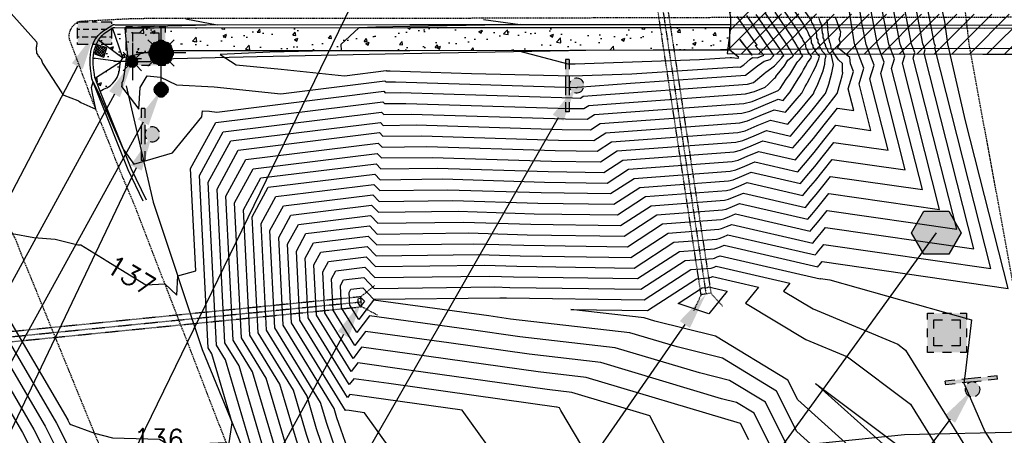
# Model space of a CAD drawing. Header units: feet. Extents: x 351431 to 355879, y 310968 to 329728.
# Tile 212 of 254: x 352469 to 352667, y 326813 to 326897. Entities that reach past the tile are written whole.
import ezdxf

# ---------------------------------------------------------------- set-up
doc = ezdxf.new("R2010")
doc.units = ezdxf.units.FT
doc.header["$MEASUREMENT"] = 0
doc.linetypes.add('D10', pattern=[0.15, 0.1, -0.05])
doc.linetypes.add('D25', pattern=[0.375, 0.25, -0.125])
for name, color, linetype in [('EHID', 86, 'Continuous'), ('EHYSC', 161, 'Continuous'), ('EHYSW-WARN', 161, 'Continuous'), ('ELID', 174, 'Continuous'), ('ELIG', 41, 'Continuous'), ('ELTCH-EG1', 253, 'Continuous'), ('ELTCN-EG1', 251, 'Continuous'), ('ELUDC', 153, 'D10'), ('ELUEU', 153, 'UE'), ('ELYCB-BACK', 5, 'Continuous'), ('ELYCB-FL', 2, 'Continuous'), ('ELYCR', 2, 'Continuous'), ('ELYSP', 1, 'D25'), ('ELYSW-BACK', 2, 'Continuous'), ('ELYSW-WARN', 161, 'Continuous'), ('ESFI', 2, 'Continuous'), ('ESFLJ', 5, 'Continuous'), ('ESFLP', 4, 'Continuous'), ('ESFS', 153, 'Continuous'), ('ESGH', 1, 'Continuous'), ('ESMask', 155, 'Continuous'), ('ESUD', 5, 'Continuous'), ('ESUD-CMP', 13, 'D10'), ('ETFI', 3, 'Continuous'), ('ETFIP', 7, 'Continuous'), ('ETFS', 6, 'Continuous'), ('ETGH', 4, 'Continuous'), ('ETTC', 252, 'Continuous'), ('ETUD', 4, 'Continuous')]:
    doc.layers.add(name, color=color, linetype=linetype)
doc.styles.add('L80', font='simplex', dxfattribs={"height": 4})
doc.styles.add('ROMANSM', font='romansm.shx')
doc.linetypes.add('UE', pattern='A,0.25,-0.07,0.07,-0.07,0.07,-0.07,0.07,-0.07,0.25,-0.06,["UE",ROMANSM,S=0.08,R=0,X=-0.02,Y=-0.04],-0.175', length=1.225)

# ---------------------------------------------------------------- blocks, each defined once
blk = doc.blocks.new('ESILLITE')
at = {"layer": 'ESMask'}
h = blk.add_hatch(color=256, dxfattribs=at)
edge = h.paths.add_edge_path()
edge.add_arc((0, 0), 0.0225, 0, 360)
for p, q in [((0, 0.075), (0, 0.0225)), ((-0.0159, 0.0159), (-0.0369, 0.0373)), ((0.0159, 0.016), (0.0377, 0.0382)), ((-0.0225, 0), (-0.075, 0)), ((-0.016, -0.0159), (-0.0374, -0.0369)), ((0, -0.0225), (0, -0.075)), ((0.0159, -0.0159), (0.0373, -0.0369)), ((0.0225, 0), (0.0749, 0))]:
    blk.add_line(p, q)
for start, end in [(145.5453, 169.4253), (100.655, 124.235), (55.8359, 79.345), (10.5782, 34.5257), (190.7354, 214.1926), (235.503, 259.345), (280.655, 304.414), (325.7245, 349.2682)]:
    blk.add_arc((0, 0), 0.0225, start, end)
blk = doc.blocks.new('ESUFJBOX2')
for points in [[(-0.0787, 0.0535), (-0.0787, 0.0787), (-0.0535, 0.0787)], [(-0.0525, 0.0178), (-0.0525, 0.0525), (-0.0178, 0.0525)], [(-0.0178, 0.0787), (0.0178, 0.0787)], [(0.0178, 0.0525), (0.0525, 0.0525), (0.0525, 0.0178)], [(0.0535, 0.0787), (0.0787, 0.0787), (0.0787, 0.0535)], [(-0.0787, -0.0178), (-0.0787, 0.0178)], [(0.0787, 0.0178), (0.0787, -0.0178)], [(-0.0525, -0.0525), (-0.0525, -0.0178)], [(0.0525, -0.0178), (0.0525, -0.0525), (0.0178, -0.0525)], [(-0.0787, -0.0787), (-0.0787, -0.0535)], [(-0.0535, -0.0787), (-0.0787, -0.0787)], [(-0.0178, -0.0525), (-0.0525, -0.0525)], [(0.0178, -0.0787), (-0.0178, -0.0787)], [(0.0787, -0.0535), (0.0787, -0.0787), (0.0535, -0.0787)]]:
    blk.add_lwpolyline(points)
at = {"layer": 'ESMask'}
blk.add_solid([(-0.0787, -0.0787), (-0.0787, 0.0787), (0.0787, -0.0787), (0.0787, 0.0787)], dxfattribs=at)
blk = doc.blocks.new('ESIPUBSIGN')
at = {"layer": 'ESMask'}
h = blk.add_hatch(color=256, dxfattribs=at)
edge = h.paths.add_edge_path()
edge.add_arc((0, 0), 0.03, 90, 450)
for p, q in [((-0.03, 0.1047), (-0.0447, 0.1047)), ((-0.0447, 0.1047), (-0.0447, 0.066)), ((-0.03, 0.1047), (-0.03, 0.066)), ((-0.0447, 0.0381), (-0.0447, -0.0393)), ((-0.03, 0.0381), (-0.03, -0.0393)), ((-0.0447, -0.0672), (-0.0447, -0.1059)), ((-0.03, -0.0672), (-0.03, -0.1059)), ((-0.03, -0.1059), (-0.0447, -0.1059))]:
    blk.add_line(p, q)
for start, end in [(144.2314, 216.3563), (17.9702, 107.0495), (253.5383, 340.7883)]:
    blk.add_arc((0, 0), 0.03, start, end)
blk.add_solid([(-0.0447, -0.1059), (-0.03, -0.1059), (-0.0447, 0.1047), (-0.03, 0.1047)], dxfattribs=at)
blk = doc.blocks.new('ESUFMALUM')
for p, q in [((0, -0.0295), (0, -0.0976)), ((-0.053, -0.0946), (-0.0354, -0.1123)), ((0.053, -0.0946), (0.0354, -0.1123)), ((-0.1, -0.1476), (-0.05, -0.1476)), ((0.05, -0.1476), (0.1, -0.1476)), ((-0.0354, -0.183), (-0.053, -0.2007)), ((0, -0.1976), (0, -0.2476)), ((0.0354, -0.183), (0.053, -0.2007))]:
    blk.add_line(p, q)
for centre, radius, start, end in [((0, 0), 0.0295, 153.6503, 206.3497), ((0, 0), 0.0295, 63.6503, 116.3497), ((0, 0), 0.0295, 333.6503, 26.3497), ((0, 0), 0.0295, 243.6503, 296.3497), ((0, -0.1476), 0.05, 121.7041, 148.2959), ((0, -0.1476), 0.05, 76.7041, 103.2959), ((0, -0.1476), 0.05, 31.7041, 58.2959), ((0, -0.1476), 0.05, 166.7041, 193.2959), ((0, -0.1476), 0.05, 346.7041, 13.2959), ((0, -0.1476), 0.05, 211.7041, 238.2959), ((0, -0.1476), 0.05, 256.7041, 283.2959), ((0, -0.1476), 0.05, 301.7041, 328.2959)]:
    blk.add_arc(centre, radius, start, end)
at = {"layer": 'ESMask'}
for points, const_width in [([(-0.0148, 0, 1), (0.0148, 0, 1)], 0.0295), ([(-0.025, -0.1476, 1), (0.025, -0.1476, 1)], 0.05)]:
    blk.add_lwpolyline(points, format="xyb", close=True, dxfattribs=dict(at, const_width=const_width))
blk = doc.blocks.new('ESUDCI')
for p, q in [((-0.0684, 0.0831), (-0.0684, 0.0912)), ((-0.0684, 0.0912), (-0.0263, 0.0912)), ((-0.0101, 0.0912), (0.0101, 0.0912)), ((0.0263, 0.0912), (0.0684, 0.0912)), ((0.0684, 0.0912), (0.0684, 0.0831)), ((-0.0684, 0.0243), (-0.0684, 0.0669)), ((-0.0595, 0.0602), (-0.0684, 0.0602)), ((-0.0231, 0.0602), (-0.0466, 0.0602)), ((0.0134, 0.0602), (-0.0101, 0.0602)), ((0.0499, 0.0602), (0.0263, 0.0602)), ((0.0684, 0.0602), (0.0628, 0.0602)), ((0.0684, 0.0669), (0.0684, 0.0243)), ((-0.0628, 0.0301), (-0.0684, 0.0301)), ((-0.0684, 0), (-0.0684, 0.0081)), ((-0.0263, 0), (-0.0684, 0)), ((-0.0263, 0.0301), (-0.0499, 0.0301)), ((0.0101, 0.0301), (-0.0134, 0.0301)), ((0.0101, 0), (-0.0101, 0)), ((0.0466, 0.0301), (0.0231, 0.0301)), ((0.0684, 0.0301), (0.0595, 0.0301)), ((0.0684, 0.0081), (0.0684, 0)), ((0.0684, 0), (0.0263, 0))]:
    blk.add_line(p, q)
at = {"layer": 'ESMask'}
blk.add_solid([(-0.0684, 0), (-0.0684, 0.0912), (0.0684, 0), (0.0684, 0.0912)], dxfattribs=at)
blk = doc.blocks.new('TH')
blk.add_hatch(color=256).paths.add_polyline_path([(-0.05, 0.0866), (0.05, 0.0866), (0.1, 0), (0.05, -0.0866), (-0.05, -0.0866), (-0.1, 0)])
for p, q in [((-0.1, 0), (-0.05, 0.0866)), ((-0.05, 0.0866), (0.05, 0.0866)), ((0.05, 0.0866), (0.1, 0)), ((-0.05, -0.0866), (-0.1, 0)), ((0.1, 0), (0.05, -0.0866)), ((0.05, -0.0866), (-0.05, -0.0866))]:
    blk.add_line(p, q)

msp = doc.modelspace()

# ---------------------------------------------------------------- hatches: boundary and pattern name
at = {"layer": 'EHID'}
h = msp.add_hatch(dxfattribs=at)
h.set_pattern_fill('ANSI31', color=256, scale=20, style=0)
h.set_pattern_definition([(45, (-40.766, -171.4107), (-1.767766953, 1.767766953), [])])
h.paths.add_polyline_path([(352814.73, 326969.7), (352814.68, 326970.27), (352765.69, 326970.33), (352715.08, 326970.22), (352663.91, 326970.2), (352612.5, 326969.95), (352597.88, 326969.89), (352597.96, 326969.31), (352598.01, 326968.01), (352604.96, 326932.65), (352611.91, 326897.16), (352611.94, 326895.68), (352611.93, 326895.09), (352611.24, 326889.86), (352612.71, 326889.77), (352662.78, 326889.73), (352713.22, 326889.71), (352764.39, 326889.79), (352815.01, 326889.87), (352823.96, 326889.92), (352824.1, 326890.45), (352823.47, 326895.22), (352823.39, 326895.8), (352823.22, 326897.1), (352818.5, 326932.77), (352814.87, 326968.35)])
h.paths.add_polyline_path([(352663.93, 326962.14), (352715.09, 326962.16), (352765.69, 326962.27), (352807.39, 326962.22), (352810.5, 326931.84), (352814.98, 326897.93), (352764.37, 326897.85), (352713.22, 326897.77), (352662.79, 326897.79), (352619.96, 326897.83), (352619.96, 326898.02), (352612.87, 326934.2), (352607.43, 326961.87), (352612.54, 326961.89)], flags=16)
at = {"layer": 'EHYSC'}
h = msp.add_hatch(dxfattribs=at)
h.set_pattern_fill('AR-CONC', color=256, style=0)
h.set_pattern_definition([(50, (352483.477, 326882.275), (7.1726, -0.62752), [0.75, -8.25]), (355, (352483.477, 326882.275), (-1.3875, 7.52192), [0.6, -6.6]), (100.4514, (352484.0746, 326882.223), (5.7851, 6.8944), [0.6374, -7.01142]), (46.184, (352483.477, 326884.275), (10.6724, -1.6552), [1.125, -12.375]), (96.636, (352484.366, 326884.137), (9.3466, 9.7412), [0.9561, -10.5171]), (351.184, (352483.477, 326884.275), (9.3466, 9.7412), [0.9, -9.9]), (21, (352484.477, 326883.775), (5.96907, -4.0262), [0.75, -8.25]), (326, (352484.477, 326883.775), (2.43315, 7.2515), [0.6, -6.6]), (71.4514, (352484.974, 326883.4395), (8.40223, 3.2253), [0.6374, -7.01142]), (37.5, (352483.4769, 326882.275), (0.1216, 3.32894), [0, -6.52, 0, -6.7, 0, -6.625]), (7.5, (352483.477, 326882.275), (2.6307, 3.94412), [0, -3.82, 0, -6.37, 0, -2.525]), (327.5, (352481.2469, 326882.275), (5.338224, -0.22555), [0, -2.5, 0, -7.8, 0, -10.35]), (317.5, (352480.247, 326882.275), (5.83186, 1.00105), [0, -3.25, 0, -5.18, 0, -7.35])])
h.paths.add_polyline_path([(352611.79, 326895.09), (352547.34, 326895.07), (352495.77, 326895.01), (352490.03, 326895.01), (352487.88, 326895.08), (352487.56, 326895.1), (352487.38, 326895.05), (352485.74, 326893.86), (352485.33, 326893.5), (352484.95, 326893.08), (352484.59, 326892.59), (352484.43, 326892.32), (352484.15, 326891.77), (352483.94, 326891.24), (352483.78, 326890.69), (352483.66, 326890.13), (352483.5, 326888.91), (352483.48, 326888.57), (352483.49, 326887.8), (352483.56, 326887.01), (352483.75, 326885.63), (352483.86, 326885.04), (352484.9, 326882.28), (352485.55, 326882.67, 0.325665), (352488.86, 326887.26), (352489.03, 326888.17), (352489.45, 326888.99), (352490.6, 326889.35), (352495.89, 326890.48), (352547.3, 326890.47), (352611.79, 326890.61)])
at = {"layer": 'EHYSW-WARN'}
h = msp.add_hatch(dxfattribs=at)
h.set_pattern_fill('ANSI37', color=256, scale=3, style=0)
h.paths.add_polyline_path([(352483.76, 326889.79), (352485.63, 326889.12), (352486.22, 326891), (352484.34, 326891.62)])

# ---------------------------------------------------------------- linework, layer by layer
at = {"layer": 'EHYSC'}
msp.add_line((352611.79, 326890.61), (352611.79, 326895.09), dxfattribs=at)
at = {"layer": 'ELID'}
msp.add_lwpolyline([(352604.96, 326932.65), (352611.91, 326897.16), (352611.94, 326895.68), (352611.93, 326895.09), (352611.24, 326889.86), (352612.71, 326889.77), (352662.78, 326889.73), (352713.22, 326889.71), (352764.39, 326889.79), (352815.01, 326889.87)], dxfattribs=at)
at = {"layer": 'ELIG', "flags": 128}
for points in [[(352579.27, 326890.37), (352542.32, 326889.74), (352516.52, 326889.22), (352496.83, 326888.73)], [(352611.23, 326890.75), (352663.05, 326890.92), (352713.16, 326890.81), (352764.17, 326890.82), (352814.96, 326890.87), (352834.49, 326890.81), (352876.88, 326890.7)], [(352490.17, 326883.34), (352495.59, 326859.9), (352505.49, 326830.25), (352515.04, 326806.81), (352524.76, 326781.98)]]:
    msp.add_lwpolyline(points, dxfattribs=at)
at = {"layer": 'ELTCH-EG1', "flags": 128}
for points, elevation in [([(352566.23, 326806.33), (352557.85, 326818.02), (352539.09, 326820.67), (352535.22, 326821.2), (352534.72, 326820.55), (352525.15, 326836.14), (352524.44, 326850.05), (352526.37, 326853.59), (352539.16, 326855.18), (352540.75, 326853.5), (352559.14, 326853.73), (352570.98, 326853.36), (352590.48, 326853.08), (352597.1, 326857.36), (352610.34, 326858.35), (352611.09, 326858.53), (352612.36, 326859.06), (352613.75, 326859.64), (352627.51, 326856.47), (352628.35, 326857.46), (352629.35, 326858.64), (352630.44, 326860.01), (352631.75, 326861.68), (352654.06, 326858.47), (352646.58, 326887.89), (352647.04, 326889.42), (352646.15, 326891.74), (352643.15, 326907.35)], 125), ([(352541.4, 326876), (352541.97, 326875.39), (352548.62, 326875.48), (352577.98, 326874.56), (352583.73, 326874.48), (352585.69, 326875.74), (352614.2, 326877.87), (352615.81, 326878.26), (352618.54, 326879.4), (352621.54, 326880.65), (352622.52, 326880.43), (352623.94, 326882.11), (352624.73, 326883.34), (352625.25, 326884.23), (352626.3, 326885.88), (352626.65, 326886.59), (352627.06, 326887.26), (352627.48, 326887.98), (352628.2, 326889.01), (352628.29, 326889.25), (352628.2, 326889.36), (352628.2, 326889.39), (352627.61, 326890.16), (352627.61, 326890.33), (352627.16, 326891.02), (352627.14, 326891.26), (352627.13, 326891.52), (352627.06, 326891.73), (352626.6, 326892.46), (352626.5, 326892.73), (352626.12, 326893.36), (352625.8, 326893.89), (352625.74, 326894.13), (352622.83, 326898.39)], 135), ([(352542.52, 326886.41), (352542.58, 326886.34), (352543.36, 326886.35), (352559.72, 326885.84), (352580.12, 326885.35), (352592.07, 326885.79), (352613.38, 326887.16), (352613.89, 326887.11), (352614.61, 326887.61), (352615.9, 326888.74), (352616.35, 326889.05), (352617.29, 326888.96), (352617.84, 326889.2), (352618.63, 326889.54), (352616.93, 326891.46), (352617.29, 326891.54), (352615.56, 326894.01), (352613.3, 326897.31)], 140), ([(352562.18, 326896.68), (352569.58, 326895.69), (352562.43, 326895.55), (352547.31, 326895.31), (352540.43, 326895.14), (352537.02, 326895.06), (352533.43, 326891.69), (352533.46, 326890.47), (352519.11, 326890.11), (352509.06, 326889.67), (352512.34, 326887.61), (352521.37, 326886.74), (352534.16, 326885.37), (352542.52, 326886.41)], 140), ([(352530.18, 326802.21), (352526.48, 326813.12), (352523.85, 326822.05), (352516.75, 326833.62), (352515.55, 326856.99), (352518.79, 326862.92), (352540.28, 326865.59), (352541.36, 326864.45), (352553.88, 326864.6), (352574.48, 326863.96), (352587.11, 326863.78), (352591.39, 326866.55), (352612.27, 326868.11), (352613.45, 326868.4), (352615.45, 326869.23), (352617.65, 326870.15), (352625.02, 326868.45), (352626.68, 326870.41), (352628.67, 326872.77), (352630.84, 326875.51), (352633.47, 326878.83), (352636.78, 326878.36), (352635.67, 326882.72), (352636.75, 326886.25), (352636.14, 326887.81), (352635.99, 326889.05), (352633.51, 326891.04), (352634.12, 326891.93), (352633.82, 326892.72), (352633.96, 326893.15), (352634.08, 326893.52), (352634.12, 326893.86), (352634.16, 326894.17), (352633.92, 326894.82), (352633.42, 326896.23), (352633.17, 326896.99)], 130), ([(352538.04, 326844.76), (352540.14, 326842.55), (352564.41, 326842.85), (352567.47, 326842.76), (352593.85, 326842.38), (352602.81, 326848.18), (352608.42, 326848.59), (352608.73, 326848.67), (352609.27, 326848.89), (352609.86, 326849.14), (352630.01, 326844.49), (352630.02, 326844.5), (352630.02, 326844.5), (352630.03, 326844.51), (352630.04, 326844.52), (352631.93, 326844.25), (352660.49, 326836.23), (352659.26, 326825.43), (352658.93, 326823.46), (352663.18, 326813.76), (352664.57, 326811.52), (352669.28, 326793.3)], 120), ([(352675.01, 326638.47), (352668.55, 326673.61), (352664.2, 326690.9), (352658.46, 326723.34), (352653.9, 326737.18), (352648.87, 326759.29), (352640.08, 326771.44), (352638.55, 326783.11), (352634.74, 326795.1), (352634.7, 326798.72), (352625.09, 326807.36), (352618.97, 326819.66), (352611.73, 326824.03), (352605.66, 326825.55), (352588.7, 326830.61), (352569.48, 326832.83), (352559.21, 326834.28), (352539.19, 326837.04), (352536.62, 326833.66), (352533.55, 326838.66), (352533.32, 326843.12), (352533.94, 326844.26), (352538.04, 326844.76)], 120)]:
    msp.add_lwpolyline(points, dxfattribs=dict(at, elevation=elevation))
at = {"layer": 'ELTCN-EG1', "flags": 128}
for points, elevation in [([(352440.48, 326927.48), (352472.09, 326892.23), (352472.08, 326892.11), (352472.18, 326892.05), (352472.17, 326891.98), (352472.15, 326891.89), (352472.13, 326891.74), (352472.11, 326891.65), (352472.09, 326891.55), (352472.07, 326891.46), (352472.05, 326891.3), (352472.04, 326891.21), (352472.03, 326891.11), (352472.01, 326890.94), (352472.01, 326890.85), (352472.01, 326890.75), (352472.04, 326890.22), (352472.05, 326890.13), (352472.06, 326890.03), (352472.08, 326889.93), (352472.29, 326889.68), (352472.31, 326889.59), (352472.33, 326889.49), (352472.57, 326889.34), (352472.6, 326889.24), (352472.63, 326889.15), (352472.84, 326888.95), (352472.98, 326888.69), (352473.12, 326888.32), (352473.29, 326887.94), (352477.15, 326881.93), (352477.25, 326881.79), (352477.46, 326881.57), (352477.61, 326881.44), (352480.38, 326880.43), (352480.56, 326880.3), (352480.74, 326880.17), (352480.99, 326879.97), (352484.04, 326878.64), (352483.35, 326881.79), (352483.16, 326883.04), (352483.47, 326884.18), (352484.47, 326882.13), (352487.05, 326876.21), (352489.56, 326870.6), (352491.66, 326867.57), (352499.49, 326869.89), (352505.42, 326877.12), (352505.55, 326878.3), (352506.97, 326878.22), (352508.4, 326878.07), (352542.07, 326882.25)], 138), ([(352624.88, 326801), (352616.7, 326817.44), (352613.14, 326819.59), (352610.15, 326820.34), (352585.78, 326827.61), (352571.33, 326829.28), (352555.18, 326831.56), (352538.4, 326833.87), (352536.24, 326831.04), (352531.87, 326838.16), (352531.55, 326844.51), (352532.43, 326846.12), (352538.27, 326846.85), (352540.26, 326844.74), (352563.35, 326845.03), (352568.17, 326844.88), (352593.18, 326844.52), (352601.67, 326850.01), (352608.8, 326850.55), (352609.2, 326850.64), (352609.89, 326850.93), (352610.64, 326851.24), (352629.51, 326846.89), (352629.68, 326847.09), (352629.89, 326847.33), (352630.11, 326847.61), (352630.38, 326847.95), (352667.89, 326842.56), (352659.3, 326876.31), (352655.76, 326891.78), (352655.12, 326896.28), (352650.02, 326919.48)], 121), ([(352531.26, 326806.21), (352528.53, 326814.24), (352526.59, 326820.83), (352518.43, 326834.13), (352517.33, 326855.6), (352520.31, 326861.05), (352540.06, 326863.51), (352541.24, 326862.26), (352554.93, 326862.43), (352573.78, 326861.84), (352587.78, 326861.64), (352592.54, 326864.71), (352611.89, 326866.16), (352612.98, 326866.42), (352614.83, 326867.2), (352616.87, 326868.05), (352625.52, 326866.05), (352627.02, 326867.82), (352628.81, 326869.94), (352630.76, 326872.41), (352633.13, 326875.4), (352640.24, 326874.38), (352637.85, 326883.75), (352638.81, 326886.88), (352636.97, 326891.63), (352636.85, 326892.23), (352632.84, 326918.24)], 129), ([(352532.33, 326810.21), (352530.58, 326815.37), (352529.33, 326819.6), (352520.11, 326834.63), (352519.11, 326854.21), (352521.82, 326859.19), (352539.83, 326861.42), (352541.12, 326860.07), (352555.99, 326860.25), (352573.08, 326859.72), (352588.45, 326859.5), (352593.68, 326862.88), (352611.5, 326864.21), (352612.5, 326864.45), (352614.21, 326865.16), (352616.09, 326865.95), (352626.02, 326863.66), (352627.35, 326865.23), (352628.94, 326867.12), (352630.68, 326869.31), (352632.79, 326871.97), (352643.69, 326870.4), (352640.03, 326884.79), (352640.87, 326887.52), (352639.26, 326891.66), (352638.43, 326896.01), (352634.92, 326918.78)], 128), ([(352615.65, 326812.04), (352613.95, 326815.33), (352582.86, 326824.61), (352573.17, 326825.72), (352551.16, 326828.84), (352537.6, 326830.7), (352535.86, 326828.42), (352530.19, 326837.65), (352529.77, 326845.9), (352530.91, 326847.99), (352538.49, 326848.93), (352540.38, 326846.93), (352562.3, 326847.2), (352568.88, 326847), (352592.5, 326846.66), (352600.53, 326851.85), (352609.19, 326852.5), (352609.68, 326852.62), (352610.51, 326852.96), (352611.42, 326853.34), (352629.01, 326849.28), (352629.35, 326849.68), (352629.75, 326850.16), (352630.19, 326850.71), (352630.72, 326851.38), (352664.43, 326846.54), (352653.12, 326891), (352653.22, 326891.33), (352653.03, 326891.82), (352647.88, 326918.69)], 122), ([(352604.13, 326800.61), (352595.71, 326816.9), (352579.93, 326821.6), (352575.02, 326822.17), (352547.14, 326826.11), (352536.81, 326827.54), (352535.48, 326825.79), (352528.51, 326837.15), (352527.99, 326847.28), (352529.4, 326849.85), (352538.71, 326851.01), (352540.51, 326849.12), (352561.25, 326849.38), (352569.58, 326849.12), (352591.83, 326848.8), (352599.39, 326853.69), (352609.57, 326854.45), (352610.15, 326854.59), (352611.12, 326855), (352612.2, 326855.44), (352628.51, 326851.68), (352629.02, 326852.27), (352629.62, 326852.98), (352630.27, 326853.81), (352631.07, 326854.81), (352660.98, 326850.51), (352650.94, 326889.96), (352651.16, 326890.69), (352650.73, 326891.8), (352646.3, 326914.91)], 123), ([(352607.62, 326767.69), (352577.71, 326817.99), (352577.47, 326818.47), (352577.01, 326818.6), (352576.87, 326818.62), (352543.11, 326823.39), (352536.01, 326824.37), (352535.1, 326823.17), (352526.83, 326836.65), (352526.22, 326848.67), (352527.88, 326851.72), (352538.94, 326853.09), (352540.63, 326851.31), (352560.2, 326851.55), (352570.28, 326851.24), (352591.15, 326850.94), (352598.24, 326855.53), (352609.96, 326856.4), (352610.62, 326856.56), (352611.74, 326857.03), (352612.97, 326857.54), (352628.01, 326854.07), (352628.68, 326854.86), (352629.48, 326855.81), (352630.35, 326856.91), (352631.41, 326858.25), (352657.52, 326854.49), (352648.76, 326888.93), (352649.1, 326890.06), (352648.44, 326891.77), (352644.73, 326911.13)], 124), ([(352555.2, 326793.77), (352538.19, 326817.51), (352535.06, 326817.95), (352534.42, 326818.04), (352534.34, 326817.93), (352523.47, 326835.64), (352522.66, 326851.44), (352524.85, 326855.45), (352539.38, 326857.26), (352540.87, 326855.69), (352558.09, 326855.9), (352571.68, 326855.48), (352589.8, 326855.22), (352595.96, 326859.2), (352610.73, 326860.3), (352611.56, 326860.51), (352612.98, 326861.1), (352614.53, 326861.75), (352627.02, 326858.86), (352628.02, 326860.05), (352629.21, 326861.46), (352630.52, 326863.11), (352632.1, 326865.11), (352650.61, 326862.45), (352644.4, 326886.86), (352644.98, 326888.79), (352643.85, 326891.72), (352641.58, 326903.57)], 126), ([(352544.69, 326781.96), (352533.4, 326814.2), (352532.62, 326816.5), (352532.07, 326818.38), (352521.79, 326835.13), (352520.88, 326852.83), (352523.34, 326857.32), (352539.61, 326859.34), (352541, 326857.88), (352557.04, 326858.08), (352572.38, 326857.6), (352589.13, 326857.36), (352594.82, 326861.04), (352611.12, 326862.25), (352612.03, 326862.48), (352613.59, 326863.13), (352615.31, 326863.85), (352626.52, 326861.26), (352627.68, 326862.64), (352629.08, 326864.29), (352630.6, 326866.21), (352632.44, 326868.54), (352647.15, 326866.42), (352642.21, 326885.82), (352642.93, 326888.15), (352641.56, 326891.69), (352640, 326899.79)], 127), ([(352540.95, 326871.83), (352541.73, 326871.02), (352550.73, 326871.13), (352576.58, 326870.32), (352585.08, 326870.2), (352587.97, 326872.07), (352613.43, 326873.96), (352614.86, 326874.31), (352617.3, 326875.33), (352619.98, 326876.45), (352623.52, 326875.63), (352625.68, 326878.19), (352628.27, 326881.25), (352628.66, 326881.74), (352628.8, 326882.11), (352629.52, 326883.66), (352630.46, 326886.06), (352630.48, 326886.1), (352630.49, 326886.12), (352630.51, 326886.18), (352630.98, 326887.71), (352631.04, 326888.69), (352631.19, 326889.39), (352630.93, 326889.65), (352630.88, 326889.89), (352630.4, 326890.32), (352630.3, 326890.74), (352629.95, 326891.15), (352629.93, 326891.64), (352629.61, 326892.05), (352629.59, 326892.63), (352629.36, 326892.99), (352629.32, 326893.55), (352629.29, 326894.13), (352629.13, 326894.61), (352628.89, 326894.99), (352628.71, 326895.5), (352628.5, 326895.84), (352628.33, 326896.13), (352628.24, 326896.48), (352626.64, 326898.82)], 133), ([(352541.17, 326873.92), (352541.85, 326873.2), (352549.67, 326873.3), (352577.28, 326872.44), (352584.41, 326872.34), (352586.83, 326873.9), (352613.81, 326875.92), (352615.33, 326876.29), (352617.92, 326877.37), (352620.76, 326878.55), (352623.02, 326878.03), (352625.35, 326880.78), (352626.3, 326881.9), (352627.01, 326883.22), (352627.32, 326883.75), (352627.48, 326884), (352627.92, 326884.88), (352628.57, 326886.24), (352629.2, 326887.35), (352629.34, 326887.79), (352629.72, 326888.77), (352629.88, 326889.3), (352629.6, 326889.56), (352629.57, 326889.67), (352629.08, 326890.26), (352629.07, 326890.51), (352628.61, 326891.11), (352628.6, 326891.48), (352628.26, 326892), (352628.23, 326892.41), (352628.21, 326892.82), (352628.09, 326893.17), (352627.74, 326893.72), (352627.61, 326894.12), (352627.31, 326894.6), (352627.06, 326895.01), (352626.99, 326895.31), (352624.74, 326898.61)], 134), ([(352541.62, 326878.08), (352542.09, 326877.58), (352547.57, 326877.65), (352578.68, 326876.68), (352583.06, 326876.62), (352584.54, 326877.58), (352614.59, 326879.82), (352616.28, 326880.23), (352619.16, 326881.43), (352621.53, 326882.42), (352621.93, 326882.8), (352623.17, 326884.71), (352623.89, 326885.66), (352624.73, 326887), (352625.32, 326887.96), (352625.5, 326888.25), (352625.67, 326888.38), (352625.83, 326888.57), (352626.49, 326889.38), (352626.06, 326890.03), (352626.05, 326890.12), (352626.05, 326890.21), (352626.02, 326890.29), (352625.46, 326891.19), (352625.4, 326891.35), (352624.93, 326892.12), (352624.53, 326892.77), (352624.49, 326892.95), (352620.92, 326898.18)], 136), ([(352541.85, 326880.16), (352542.22, 326879.77), (352546.52, 326879.82), (352579.39, 326878.8), (352582.38, 326878.76), (352583.4, 326879.42), (352614.97, 326881.77), (352616.75, 326882.2), (352618.89, 326883.1), (352619.5, 326883.6), (352620.8, 326884.89), (352621.04, 326885.12), (352621.09, 326885.2), (352621.36, 326885.55), (352622.83, 326887.36), (352623.29, 326888.16), (352623.52, 326888.51), (352624.37, 326889.16), (352624.61, 326889.45), (352624.32, 326889.92), (352624.3, 326889.96), (352623.74, 326890.88), (352623.27, 326891.66), (352623.24, 326891.77), (352619.02, 326897.96)], 137), ([(352542.07, 326882.25), (352542.34, 326881.96), (352545.46, 326882), (352580.09, 326880.92), (352581.71, 326880.9), (352582.26, 326881.25), (352615.36, 326883.72), (352616.57, 326884.02), (352618.66, 326885.77), (352619.11, 326886.15), (352619.23, 326886.27), (352620.82, 326887.38), (352620.98, 326887.57), (352621.57, 326888.21), (352622.29, 326888.99), (352622.51, 326889.3), (352622.68, 326889.44), (352622.55, 326889.64), (352622, 326890.54), (352621.99, 326890.6), (352617.11, 326897.74)], 138), ([(352542.29, 326884.33), (352542.46, 326884.15), (352544.41, 326884.17), (352580.79, 326883.04), (352581.03, 326883.04), (352581.12, 326883.09), (352591.78, 326883.89), (352614.95, 326885.48), (352616.79, 326886.89), (352617.37, 326887.36), (352618.27, 326887.99), (352618.69, 326888.29), (352619.94, 326888.65), (352620.7, 326889.48), (352620.55, 326889.69), (352615.21, 326897.53)], 139), ([(352502.18, 326896.82), (352508.5, 326895.64), (352504.11, 326895.53), (352495.76, 326895.32), (352493.71, 326895.23), (352490.03, 326895.04), (352489.95, 326895.04), (352489.9, 326895.02), (352489.95, 326894.15), (352490.44, 326889.3), (352490.1, 326888.74), (352490.05, 326888.2), (352490.02, 326887.71), (352490.01, 326887.61), (352490, 326887.51), (352489.99, 326887.41), (352489.97, 326887.3), (352489.95, 326887.2), (352489.93, 326887.1), (352489.55, 326884.59), (352489.53, 326884.52), (352489.5, 326884.45), (352489.48, 326884.38), (352489.45, 326884.31), (352489.41, 326884.24), (352489.38, 326884.17), (352489.34, 326884.1), (352489.3, 326884.03), (352489.25, 326883.96), (352489.26, 326883.84), (352489.27, 326883.73), (352489.27, 326883.65), (352489.27, 326883.57), (352489.27, 326883.5), (352489.26, 326883.45), (352489.25, 326883.4), (352489.25, 326883.35), (352489.24, 326883.32), (352489.23, 326883.29), (352489.22, 326883.26), (352489.2, 326883.24), (352489.19, 326883.22), (352492.71, 326878.62), (352492.94, 326883.04), (352494.36, 326885.35), (352497.04, 326885.07), (352500.31, 326883.56), (352507.9, 326883.15), (352521.28, 326881.72), (352542.29, 326884.33)], 139), ([(352540.5, 326867.67), (352541.48, 326866.64), (352552.83, 326866.78), (352575.18, 326866.08), (352586.43, 326865.92), (352590.25, 326868.39), (352612.66, 326870.06), (352613.92, 326870.37), (352616.07, 326871.26), (352618.42, 326872.25), (352624.52, 326870.84), (352626.35, 326873.01), (352628.54, 326875.6), (352630.93, 326878.61), (352633.46, 326881.81), (352633.53, 326881.99), (352633.97, 326883.66), (352634.11, 326884.19), (352634.41, 326885.35), (352634.57, 326885.97), (352634.54, 326886.2), (352634.54, 326887.82), (352633.71, 326888.56), (352632.49, 326890.42), (352632.46, 326890.59), (352632.35, 326890.7), (352632.31, 326890.75), (352632.08, 326891.78), (352632, 326891.85), (352631.77, 326892.87), (352631.7, 326892.95), (352631.66, 326893.88), (352631.61, 326893.95), (352631.58, 326894.93), (352631.55, 326894.97), (352631.5, 326895.84), (352631.45, 326896.74)], 131), ([(352540.73, 326869.75), (352541.61, 326868.83), (352551.78, 326868.95), (352575.88, 326868.2), (352585.76, 326868.06), (352589.11, 326870.23), (352613.04, 326872.01), (352614.39, 326872.34), (352616.68, 326873.3), (352619.2, 326874.35), (352624.02, 326873.24), (352626.02, 326875.6), (352628.4, 326878.42), (352631.01, 326881.71), (352631.06, 326881.78), (352631.65, 326883.28), (352631.75, 326883.66), (352632.07, 326884.95), (352632.39, 326885.97), (352632.56, 326886.97), (352632.66, 326887.67), (352632.3, 326889.49), (352632.29, 326889.51), (352631.96, 326889.85), (352631.83, 326889.99), (352631.62, 326890.2), (352631.48, 326890.83), (352631.2, 326891.09), (352631.03, 326891.8), (352630.82, 326892.05), (352630.79, 326892.76), (352630.61, 326893), (352630.59, 326893.78), (352630.46, 326893.98), (352630.41, 326894.7), (352630.37, 326895.43), (352630.16, 326896.05), (352630.03, 326896.26), (352629.81, 326896.89)], 132), ([(352616.3, 326889.62), (352613.84, 326892.67), (352616.2, 326889.61), (352616.27, 326889.61), (352616.3, 326889.62)], 141), ([(352611.76, 326890.58), (352609.93, 326890.6), (352569.23, 326890.4), (352579.18, 326887.81), (352580.66, 326887.76), (352605.67, 326888.68), (352611.87, 326889.08), (352612.17, 326889.05), (352613.44, 326888.92), (352613.61, 326889.08), (352612.17, 326890.24), (352611.76, 326890.58)], 141), ([(352518.3, 326808.6), (352512.89, 326826.94), (352510.03, 326831.61), (352508.45, 326862.53), (352512.73, 326870.39), (352541.17, 326873.92)], 134), ([(352520.34, 326809.73), (352515.63, 326825.72), (352511.71, 326832.11), (352510.22, 326861.15), (352514.25, 326868.52), (352540.95, 326871.83)], 133), ([(352522.39, 326810.86), (352518.37, 326824.5), (352513.39, 326832.62), (352512, 326859.76), (352515.76, 326866.65), (352540.73, 326869.75)], 132), ([(352592.47, 326608.44), (352575.83, 326657.27), (352573.49, 326663.92), (352558.16, 326706.86), (352555.12, 326720.4), (352547.47, 326745.5), (352542.09, 326759.37), (352534.8, 326781.97), (352529.11, 326798.21), (352524.44, 326811.99), (352521.11, 326823.27), (352515.07, 326833.12), (352513.78, 326858.37), (352517.28, 326864.79), (352540.5, 326867.67)], 131), ([(352537.82, 326842.68), (352540.02, 326840.37), (352565.46, 326840.68), (352566.77, 326840.64), (352594.52, 326840.25), (352603.95, 326846.34), (352608.03, 326846.64), (352608.26, 326846.7), (352608.65, 326846.86), (352609.08, 326847.04), (352623.89, 326843.62), (352622.59, 326842.02), (352628.6, 326838.43), (352645.64, 326831.31), (352647.2, 326830.14), (352659.79, 326809.89), (352663.02, 326797.4), (352667.01, 326784.26), (352670.74, 326758.8), (352673.63, 326739.89), (352676.93, 326711.41), (352679.32, 326690.85), (352684.35, 326656.15), (352686.32, 326640.68)], 119), ([(352596.7, 326835.97), (352594.55, 326836.61), (352579.74, 326838.32), (352595.2, 326838.11), (352605.1, 326844.5), (352607.65, 326844.69), (352607.79, 326844.73), (352608.03, 326844.83), (352608.3, 326844.94), (352617.57, 326842.8), (352614.93, 326839.55), (352627.13, 326832.25), (352635.52, 326828.75), (352648.2, 326819.23), (352655.02, 326808.27), (352656.76, 326801.5), (352662.97, 326781.03), (352664.96, 326767.46), (352669.27, 326739.23), (352674.2, 326696.72), (352674.93, 326690.44), (352681.89, 326642.45)], 118), ([(352677.96, 326639.16), (352670.37, 326680.43), (352667.81, 326690.64), (352661.05, 326728.8), (352658.11, 326737.72), (352651.9, 326765.04), (352645.91, 326773.32), (352644.87, 326781.27), (352639.34, 326798.64), (352639.31, 326801.12), (352625.3, 326813.72), (352621.23, 326821.88), (352610.33, 326828.47), (352601.18, 326830.76), (352591.62, 326833.61), (352567.63, 326836.38), (352563.23, 326837), (352539.99, 326840.2), (352537, 326836.28), (352535.23, 326839.16), (352535.1, 326841.74), (352535.45, 326842.39), (352537.82, 326842.68)], 119), ([(352607.26, 326842.74), (352607.32, 326842.75), (352607.42, 326842.79), (352607.52, 326842.84), (352611.24, 326841.98), (352607.54, 326837.42), (352601.37, 326839.52), (352606.24, 326842.66), (352607.26, 326842.74)], 117), ([(352537.6, 326840.6), (352538.19, 326839.97), (352537.38, 326838.91), (352536.91, 326839.67), (352536.88, 326840.35), (352536.97, 326840.52), (352537.6, 326840.6)], 118), ([(352461.14, 326836.41), (352473.83, 326814.79), (352476.85, 326808.76)], 134), ([(352680.92, 326639.86), (352672.2, 326687.26), (352671.41, 326690.37), (352663.64, 326734.27), (352662.33, 326738.26), (352654.93, 326770.78), (352651.73, 326775.2), (352651.18, 326779.43), (352643.94, 326802.17), (352643.93, 326803.52), (352625.5, 326820.08), (352623.5, 326824.1), (352608.92, 326832.92), (352596.7, 326835.97)], 118), ([(352460.5, 326832.98), (352471.55, 326814.16), (352476.07, 326805.13)], 133), ([(352459.87, 326829.54), (352469.27, 326813.52), (352475.29, 326801.51)], 132), ([(352629.09, 326823.41), (352649.2, 326808.31), (352650.24, 326806.64), (352650.5, 326805.61), (352658.94, 326777.79), (352659.19, 326776.12), (352661.5, 326760.95), (352657.95, 326776.53), (352657.56, 326777.07), (352657.49, 326777.59), (352648.55, 326805.71), (352648.55, 326805.91), (352629.09, 326823.41)], 117)]:
    msp.add_lwpolyline(points, dxfattribs=dict(at, elevation=elevation))
at = {"layer": 'ELUDC'}
msp.add_line((352565.77, 327112.42), (352607, 326841.43), dxfattribs=at)
at = {"layer": 'ELUDC', "flags": 128}
msp.add_lwpolyline([(352433.57, 326829.49), (352537.52, 326839.85)], dxfattribs=at)
at = {"layer": 'ELYCB-BACK', "flags": 128}
msp.add_lwpolyline([(352494.27, 326860.35), (352491.12, 326866.71), (352484.9, 326882.28), (352483.86, 326885.04), (352483.75, 326885.63), (352483.56, 326887.01), (352483.49, 326887.8), (352483.48, 326888.57), (352483.5, 326888.91), (352483.66, 326890.13), (352483.78, 326890.69), (352483.94, 326891.24), (352484.15, 326891.77), (352484.43, 326892.32), (352484.59, 326892.59), (352484.95, 326893.08), (352485.33, 326893.5), (352485.74, 326893.86), (352487.38, 326895.05), (352487.56, 326895.1), (352487.88, 326895.08), (352490.03, 326895.01), (352495.77, 326895.01), (352547.34, 326895.07), (352611.93, 326895.09), (352663.04, 326895), (352713.14, 326895.13)], dxfattribs=at)
at = {"layer": 'ELYCB-FL', "flags": 128}
msp.add_lwpolyline([(352493.59, 326860.13), (352490.52, 326866.43), (352484.29, 326882.07), (352483.25, 326884.75), (352483.14, 326885.39), (352482.94, 326886.87), (352482.87, 326887.73), (352482.86, 326888.55), (352482.88, 326888.93), (352483.04, 326890.25), (352483.16, 326890.86), (352483.33, 326891.45), (352483.55, 326892.03), (352483.86, 326892.61), (352484.05, 326892.91), (352484.48, 326893.47), (352484.95, 326893.94), (352485.46, 326894.34), (352487.44, 326895.66), (352487.52, 326895.7), (352487.72, 326895.69), (352487.93, 326895.64), (352490.03, 326895.62), (352495.76, 326895.62), (352547.28, 326895.7), (352611.94, 326895.68), (352663.12, 326895.59), (352713.15, 326895.65)], dxfattribs=at)
at = {"layer": 'ELYCR', "flags": 128}
for points in [[(352484.19, 326885.11), (352489.03, 326888.17), (352489.45, 326888.99), (352487.38, 326895.05)], [(352484.59, 326892.59), (352489.45, 326888.99)], [(352489.03, 326888.17), (352483.5, 326888.91)]]:
    msp.add_lwpolyline(points, dxfattribs=at)
at = {"layer": 'ELYSP', "flags": 128}
msp.add_lwpolyline([(352669.31, 326840.93), (352677.33, 326790.8), (352685.12, 326741.63), (352692.68, 326692.33), (352700.79, 326642.52), (352708.71, 326593.13), (352716.56, 326544.1), (352724.39, 326494.75), (352732.31, 326445.28), (352740.5, 326396.07), (352748.52, 326346.78), (352756.55, 326297.83), (352765.17, 326247.85), (352772.79, 326198.85), (352780.82, 326149.55), (352788.93, 326099.86), (352789.46, 326095.44), (352787.74, 326095.71), (352785.97, 326098.57), (352769.08, 326147.44), (352750.49, 326195.2), (352732.36, 326242.65), (352714.34, 326290.18), (352695.73, 326337.75), (352677.36, 326385.81), (352671.31, 326401.44), (352652.58, 326449.25), (352633.95, 326496.99), (352614.26, 326547.05), (352593.4, 326600.3), (352572.27, 326654.15), (352552.21, 326704.8), (352532.03, 326757.14), (352511.78, 326807.7), (352491.79, 326859.43), (352489.07, 326865.88), (352482.85, 326881.64), (352481.96, 326884.08), (352478.73, 326892.72, -0.387923), (352480.89, 326896.38), (352490.59, 326896.88), (352495.74, 326896.99), (352547.34, 326896.98), (352611.91, 326897.16), (352663.21, 326897.2), (352713.18, 326897.39), (352764.07, 326897.1), (352815.19, 326897.09), (352834.19, 326897.1), (352884.99, 326897.18), (352941.91, 326897.36), (352945.23, 326897.33), (352948.07, 326897.35, -0.343653), (352955.1, 326892.59), (352955.27, 326889.92), (352955.99, 326849.83), (352955.47, 326840.72), (352956.55, 326786.31), (352958.6, 326733.13), (352961.11, 326680.34), (352963.2, 326628.51), (352965.4, 326575.97), (352967.27, 326523.24), (352970, 326470.96), (352971.95, 326422.3), (352971.3, 326394.39), (352971.35, 326393.86), (352968.23, 326345.53), (352964.31, 326289.65), (352959.96, 326237.31), (352956.51, 326185.44), (352953.03, 326134.96), (352949.28, 326082.51), (352947.5, 326029.85), (352947.29, 325978.11), (352949.25, 325926.05), (352951.86, 325876.73), (352953.27, 325824.71), (352952.57, 325822.12), (352950.49, 325821.49), (352947.43, 325822.57), (352939.49, 325871.34), (352931.53, 325920.36), (352923.69, 325970.01), (352915.85, 326018.85), (352907.87, 326068.63), (352899.89, 326117.32), (352892.07, 326167.26), (352884.3, 326216.71), (352876.4, 326266.05), (352868.33, 326315.28), (352860.49, 326364.65), (352852.55, 326414.29), (352844.24, 326463.55), (352836.39, 326512.77), (352828.44, 326562.2), (352820.67, 326611.62), (352812.85, 326660.91), (352805.04, 326710.37), (352797.43, 326759.71), (352789.56, 326808.98), (352781.81, 326858.48), (352777.18, 326889.71), (352770.83, 326931.74), (352764.73, 326967.78), (352762.99, 326979.17), (352757.68, 327011.78), (352750.3, 327056.04), (352741.08, 327111.96), (352732.89, 327161.11), (352725.19, 327210.71), (352717, 327260.27), (352708.89, 327309.56), (352701.17, 327358.85), (352692.8, 327407.84), (352684.75, 327457.55), (352676.89, 327506.79), (352668.89, 327556.28), (352663.11, 327596.51), (352661.91, 327599.5), (352666.75, 327599.31), (352671.43, 327600.91), (352673.58, 327596.98), (352688.25, 327559.15), (352705.74, 327511.22), (352723.35, 327462.77), (352741.16, 327415.34), (352761.84, 327368.02), (352784.32, 327321.64), (352806.98, 327275.77), (352830.16, 327228.36), (352852.86, 327181.53), (352875.43, 327135.27), (352898.73, 327088.17), (352921.62, 327041.43), (352935.71, 327016.32), (352939.95, 327008.78), (352944.02, 327001.83), (352950.93, 326987.65), (352953.83, 326981.89), (352957.34, 326973.5, -0.461442), (352953.1, 326968.71), (352947.07, 326968.55), (352938.59, 326968.51), (352887.06, 326968.33), (352834.92, 326968.41), (352765.72, 326968.2), (352715.08, 326968.23), (352663.71, 326967.92), (352612.26, 326968.2), (352598.01, 326968.01), (352544.89, 326967.82), (352494, 326967.75), (352469.81, 326967.69), (352463.49, 326967.73), (352460.89, 326967.73), (352456.68, 326972.72), (352455.58, 326972.63), (352456.38, 326977.4), (352456.85, 326980.75), (352461.61, 327008.27), (352462.65, 327013.78), (352462.82, 327014.6), (352464.73, 327025.76), (352471.22, 327076.33), (352477.38, 327126.05), (352483.66, 327176.67), (352489.81, 327226.52), (352495.63, 327275.78), (352502.04, 327325.95), (352508.17, 327377.49), (352513.96, 327426.07), (352518.69, 327476.29), (352521.89, 327527.81), (352523.21, 327577.57), (352524.96, 327603.15), (352527.06, 327610.52), (352529.97, 327613.88), (352534.11, 327615.57), (352538.8, 327615.57), (352542.17, 327613.86), (352544.23, 327610.85), (352548.46, 327587.45), (352557.12, 327538.03), (352564.8, 327488.59), (352573.35, 327439.22), (352581.53, 327389.72), (352589.66, 327340.53), (352597.61, 327291.05), (352605.22, 327242.1), (352613.36, 327192.34), (352621.44, 327143.28), (352628.96, 327093.63), (352637.1, 327044.5), (352644.72, 326997.64), (352648.24, 326974.74), (352656.35, 326922.87), (352660.02, 326891.46), (352669.31, 326840.93)], format="xyb", dxfattribs=at)
msp.add_lwpolyline([(352647.37, 326158.35), (352667.53, 326177.83), (352673.53, 326194.32), (352673.36, 326212.66), (352670.65, 326225.65), (352652.59, 326286.1), (352619.6, 326376.17), (352597.42, 326423.01), (352582.97, 326453.7), (352558.83, 326501.97), (352529.78, 326560.79), (352500.84, 326610), (352475.7, 326654.3), (352458.02, 326686.99), (352433.3, 326724.02), (352403.22, 326764.61), (352385.32, 326790.71), (352370.05, 326815.48), (352353.27, 326833.51), (352322.46, 326839.3), (352290.71, 326842.17), (352241.45, 326844.04), (352185.1, 326847.29), (352184.21, 326847.26), (352181.58, 326847.57), (352179.53, 326847.89), (352177.27, 326848.34), (352176.14, 326848.62), (352175.04, 326848.92), (352174, 326849.27), (352173.05, 326849.65), (352172.4, 326849.96), (352171.78, 326850.29), (352171.2, 326850.64), (352170.66, 326851), (352170.14, 326851.39), (352169.16, 326852.22), (352168.24, 326853.14), (352167.35, 326854.15), (352166.45, 326855.26), (352165.96, 326855.9), (352165.1, 326857.14), (352164.37, 326858.36), (352163.72, 326859.6), (352163.12, 326860.88), (352162.56, 326862.24), (352161.99, 326863.7), (352161.55, 326864.97), (352161.33, 326865.79), (352161.18, 326866.59), (352161.1, 326867.41), (352161.08, 326868.26), (352161.14, 326869.17), (352161.42, 326871.35), (352161.66, 326872.7), (352161.96, 326873.99), (352162.36, 326875.27), (352162.86, 326876.57), (352163.48, 326877.92), (352163.72, 326878.35), (352163.97, 326878.75), (352164.24, 326879.12), (352164.82, 326879.79), (352165.46, 326880.4), (352166.15, 326880.96), (352167.65, 326882.15), (352168.53, 326882.83), (352169.1, 326883.22), (352169.67, 326883.58), (352170.26, 326883.9), (352170.9, 326884.2), (352171.6, 326884.49), (352172.09, 326884.66), (352173.19, 326884.97), (352174.36, 326885.24), (352176.39, 326885.63), (352177.28, 326885.77), (352215.61, 326885.62), (352265.62, 326885), (352318.29, 326884.39), (352369.72, 326884.01), (352419.7, 326883.36), (352425.15, 326883.27), (352429.28, 326883.22), (352434.55, 326883.3), (352437.54, 326882.72), (352439.35, 326882.31), (352441.27, 326881.84), (352443.09, 326881.31), (352443.9, 326881.03), (352444.34, 326880.86), (352445.14, 326880.49), (352445.88, 326880.08), (352446.57, 326879.64), (352448.72, 326878.14), (352450.03, 326877.21), (352450.98, 326876.45), (352451.96, 326875.59), (352452.99, 326874.65), (352454.23, 326873.47), (352455.43, 326872.21), (352456.05, 326871.49), (352457.1, 326870.18), (352457.72, 326869.35), (352458.88, 326867.69), (352460.1, 326865.86), (352461.97, 326862.97), (352463.83, 326859.94), (352467.91, 326852.27), (352468.86, 326849.74), (352489.98, 326798.09), (352508.66, 326750.32), (352530.01, 326696.49), (352550.28, 326645.83), (352571.2, 326590.98), (352591.51, 326539.69), (352611.4, 326489.02), (352629.91, 326441.68), (352649.39, 326391.42), (352677.4, 326318.01), (352695.08, 326259.5), (352708.55, 326211.92), (352721.17, 326165.38), (352733.32, 326115.72), (352743.69, 326065.59), (352751.93, 326014.98), (352754.62, 325995.3), (352759.06, 325959.31), (352764.6, 325904.66), (352768.86, 325853.39), (352771.73, 325802.22), (352755.94, 325774.32), (352747.18, 325770.54), (352736.98, 325769.85), (352736.55, 325769.7), (352704.28, 325767.43)], dxfattribs=at)
at = {"layer": 'ELYSW-BACK', "flags": 128}
msp.add_lwpolyline([(352484.9, 326882.28), (352485.55, 326882.67, 0.325665), (352488.86, 326887.26), (352489.03, 326888.17), (352489.45, 326888.99), (352490.6, 326889.35), (352495.89, 326890.48), (352547.3, 326890.47), (352611.79, 326890.61), (352612.71, 326889.77), (352662.78, 326889.73), (352713.22, 326889.71), (352764.39, 326889.79), (352815.01, 326889.87), (352823.96, 326889.92), (352824.1, 326890.45), (352834.21, 326890.55), (352884.99, 326890.75), (352941.92, 326890.53), (352947.17, 326890.12), (352953.42, 326889.93)], format="xyb", dxfattribs=at)
at = {"layer": 'ELYSW-WARN', "flags": 128}
msp.add_lwpolyline([(352483.76, 326889.79), (352485.63, 326889.12), (352486.22, 326891), (352484.34, 326891.62)], close=True, dxfattribs=at)
at = {"layer": 'ESUD-CMP'}
msp.add_lwpolyline([(352566.76, 327112.57), (352607.99, 326841.58), (352606.01, 326841.28), (352564.78, 327112.27)], dxfattribs=at)
at = {"layer": 'ESUD-CMP', "flags": 128}
for points in [[(352540.2, 326843.13), (352537.42, 326840.85)], [(352606.01, 326841.28), (352604.49, 326838.01)], [(352607.99, 326841.58), (352610.42, 326838.92)], [(352540.8, 326837.16), (352537.61, 326838.85)]]:
    msp.add_lwpolyline(points, dxfattribs=at)
msp.add_lwpolyline([(352433.67, 326828.49), (352537.61, 326838.85), (352537.42, 326840.85), (352433.47, 326830.48)], close=True, dxfattribs=at)
at = {"layer": 'ETFI'}
msp.add_solid([(352486.71, 326882.26), (352491.4, 326888.24), (352488.9, 326881.06)], dxfattribs=at)
at = {"layer": 'ETFIP'}
msp.add_solid([(352492.47, 326876.62), (352497.19, 326882.59), (352494.66, 326875.41)], dxfattribs=at)
at = {"layer": 'ETFS'}
for points in [[(352576.1, 326877.53), (352580.91, 326883.42), (352578.27, 326876.29)], [(352491.05, 326867.35), (352495.41, 326873.58), (352493.3, 326866.28)], [(352655.2, 326816.98), (352660.72, 326822.21), (352657.2, 326815.47)]]:
    msp.add_solid(points, dxfattribs=at)
at = {"layer": 'ETUD', "linetype": 'ByBlock', "lineweight": -2}
msp.add_lwpolyline([(352480.31, 326887.31), (352372.04, 326679.78)], dxfattribs=at)
at = {"layer": 'ETUD'}
for points in [[(352479.2, 326887.89), (352483.78, 326893.96), (352481.42, 326886.74)], [(352532.81, 326833.88), (352537.52, 326839.85), (352535, 326832.67)], [(352601.7, 326835.98), (352607, 326841.43), (352603.75, 326834.56)]]:
    msp.add_solid(points, dxfattribs=at)

# ---------------------------------------------------------------- block references
at = {"layer": 'ESFI', "xscale": 50, "yscale": 50, "zscale": 50}
msp.add_blockref('ESILLITE', (352491.4, 326888.24), dxfattribs=at)
at = {"layer": 'ESFLJ', "xscale": 50, "yscale": 50, "zscale": 50}
for p in [(352494.1, 326891.39), (352655.57, 326833.6)]:
    msp.add_blockref('ESUFJBOX2', p, dxfattribs=at)
at = {"layer": 'ESFLP', "xscale": 50, "yscale": 50, "zscale": 50, "rotation": 180}
msp.add_blockref('ESUFMALUM', (352497.19, 326882.59), dxfattribs=at)
at = {"layer": 'ESFS', "xscale": 50, "yscale": 50, "zscale": 50}
for p in [(352580.91, 326883.42), (352495.41, 326873.58)]:
    msp.add_blockref('ESIPUBSIGN', p, dxfattribs=at)
at = {"layer": 'ESFS', "xscale": 49.99999999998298, "yscale": 49.99999999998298, "zscale": 49.99999999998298, "rotation": 275.8739808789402}
msp.add_blockref('ESIPUBSIGN', (352660.72, 326822.21), dxfattribs=at)
at = {"layer": 'ESGH', "xscale": 50, "yscale": 50, "zscale": 50}
msp.add_blockref('TH', (352653.41, 326853.76), dxfattribs=at)
at = {"layer": 'ESUD', "xscale": 50, "yscale": 50, "zscale": 50}
msp.add_blockref('ESUDCI', (352483.78, 326891.68), dxfattribs=at)

# ---------------------------------------------------------------- next in the draw order: texts
at = {"layer": 'ETTC', "char_height": 4, "attachment_point": 5, "style": 'L80', "bg_fill": 3, "box_fill_scale": 1.2, "bg_fill_color": 256}
for s, insert, rotation, bg_fill_transparency in [('{137}', (352491.09, 326845.16, 137), 328.4986, 7019604), ('{136}', (352496.69, 326812.21, 136), 358.3578, 7019609)]:
    msp.add_mtext(s, dxfattribs=dict(at, insert=insert, rotation=rotation, bg_fill_transparency=bg_fill_transparency))

# ---------------------------------------------------------------- next in the draw order: linework, layer by layer
at = {"layer": 'ELTCH-EG1', "elevation": 135, "flags": 128}
msp.add_lwpolyline([(352461.78, 326839.85), (352476.11, 326815.43), (352477.63, 326812.38), (352489.3, 326788.37), (352491.92, 326784.07), (352492.18, 326783.47), (352494.43, 326778.73), (352495.06, 326778.22), (352500.21, 326771.92), (352505.17, 326771.6), (352512.9, 326771.7), (352517.16, 326771.73), (352525.49, 326773.47), (352524.97, 326777.79), (352525.67, 326778.88), (352525.73, 326779.43), (352524.91, 326781.98), (352524.82, 326782.22), (352516.25, 326807.47), (352510.15, 326828.17), (352508.35, 326831.1), (352506.67, 326863.92), (352511.22, 326872.25), (352541.4, 326876)], dxfattribs=at)
at = {"layer": 'ELTCN-EG1', "flags": 128}
for points, elevation in [([(352467.19, 326853.62), (352471.52, 326852.81), (352475.84, 326852.47), (352480.41, 326851.34), (352481.03, 326851.32), (352494.12, 326843.3), (352497.96, 326843.46), (352500.35, 326841.19), (352500.54, 326845.07), (352504.17, 326846.1), (352503.12, 326866.69), (352508.19, 326875.99), (352541.85, 326880.16)], 137), ([(352462.42, 326843.28), (352478.39, 326816.07), (352478.42, 326816.01), (352478.74, 326815.34), (352479.02, 326815.16), (352483.73, 326813.38), (352487.39, 326812.47), (352496.89, 326812.2), (352498.79, 326811.04), (352510.3, 326811.53), (352510.86, 326811), (352511.51, 326815.47), (352507.41, 326829.39), (352506.67, 326830.6), (352504.89, 326865.31), (352509.7, 326874.12), (352541.62, 326878.08)], 136)]:
    msp.add_lwpolyline(points, dxfattribs=dict(at, elevation=elevation))
at = {"layer": 'ELUEU', "flags": 128}
msp.add_lwpolyline([(352351.46, 326791.68), (352425.16, 326797.95), (352464.36, 326798.33), (352487.93, 326803.14), (352514.87, 326803.54), (352556.23, 326806.26), (352602.84, 326808.62), (352646.99, 326813.13), (352671.41, 326813.64), (352715.92, 326816.73), (352748.84, 326820.05), (352790.25, 326822.18), (352812.17, 326823.54), (352842.8, 326825.81), (352871.52, 326828.14), (352926.73, 326831.62), (352954.34, 326830.64), (352999.07, 326836.58), (353017.7, 326842.13), (353050.85, 326849.33), (353100.03, 326853.15), (353138.08, 326859.36), (353199.58, 326859.25)], dxfattribs=at)
at = {"layer": 'ETFI', "linetype": 'ByBlock', "lineweight": -2}
msp.add_lwpolyline([(352487.8, 326881.66), (352369.63, 326665.65)], dxfattribs=at)
at = {"layer": 'ETFIP', "linetype": 'ByBlock', "lineweight": -2}
msp.add_lwpolyline([(352493.57, 326876.02), (352371.03, 326653.68)], dxfattribs=at)
at = {"layer": 'ETFS', "linetype": 'ByBlock', "lineweight": -2}
for points in [[(352570.71, 326971.93), (352392.86, 326606.77)], [(352577.19, 326876.91), (352396.95, 326562.11)], [(352492.17, 326866.82), (352376.65, 326624.83)], [(352656.2, 326816.23), (352421.59, 326505.62)]]:
    msp.add_lwpolyline(points, dxfattribs=at)
at = {"layer": 'ETGH', "linetype": 'ByBlock', "lineweight": -2}
msp.add_lwpolyline([(352653.41, 326853.76), (352414.7, 326524.1)], dxfattribs=at)
at = {"layer": 'ETUD', "linetype": 'ByBlock', "lineweight": -2}
for points in [[(352602.72, 326835.27), (352397.77, 326540.18)], [(352533.91, 326833.27), (352396.13, 326582.13)]]:
    msp.add_lwpolyline(points, dxfattribs=at)

doc.saveas('drawing.dxf')
